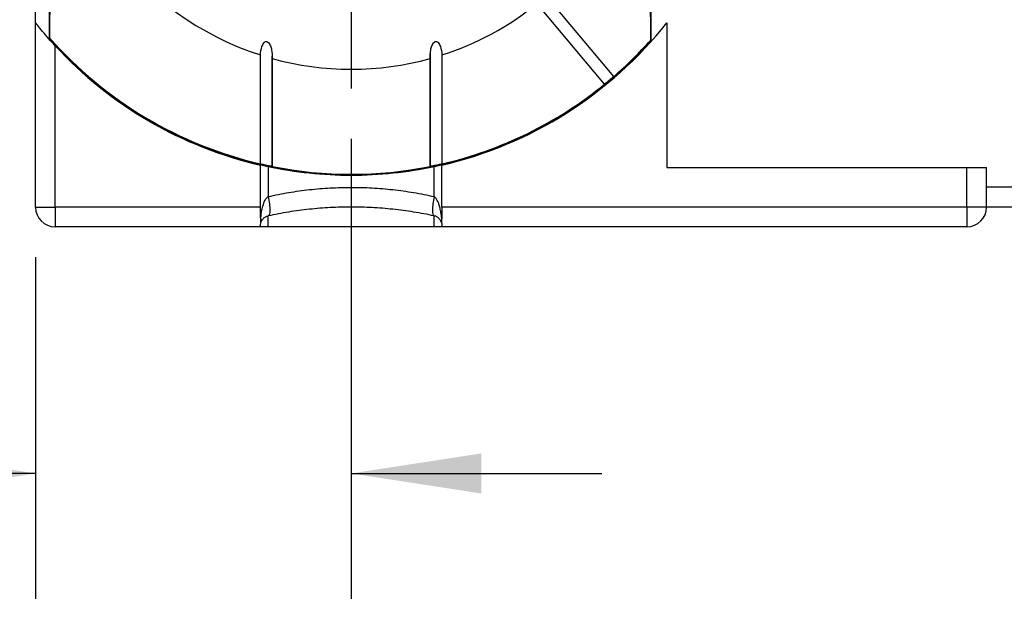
# Model space of a CAD drawing. Header units: millimetres. Extents: x 6 to 273, y 6 to 210.
# Tile 4 of 44: x 124 to 149, y 69 to 84. Entities that reach past the tile are written whole.
import ezdxf

# ---------------------------------------------------------------- set-up
doc = ezdxf.new("R2010")
doc.units = ezdxf.units.MM
doc.linetypes.add('SLD-Center', pattern=[19.05, 15.24, -1.27, 1.27, -1.27])
doc.linetypes.add('SLD-Solid', pattern=[0])
doc.layers.add('CENTER', color=40, linetype='SLD-Center')
doc.layers.add('DIMENSIONS', color=140, linetype='SLD-Solid', lineweight=25)
doc.styles.add('SLDTEXTSTYLE0', font='VERDANA.TTF')
doc.dimstyles.new('SLDDIMSTYLE3', dxfattribs={"dimtxt": 2.158008, "dimasz": 3.302, "dimexe": 0, "dimexo": 0.0625, "dimgap": 0.539502, "dimtad": 0, "dimtih": 1, "dimtoh": 1, "dimrnd": 1e-09, "dimzin": 4, "dimdsep": 46, "dimtxsty": 'SLDTEXTSTYLE0', "dimsah": 1, "dimcen": 0.09, "dimadec": 0, "dimazin": 1, "dimtfac": 1, "dimtmove": 0, "dimatfit": 0, "dimfxl": 0, "dimfrac": 2, "dimtolj": 1, "dimtzin": 12, "dimarcsym": 0})

# ---------------------------------------------------------------- blocks, each defined once
blk = doc.blocks.new('_D_8')
at = {"layer": 'DIMENSIONS'}
for p, q in [((132.498, 80.817), (132.498, 69.159)), ((124.498, 77.816), (124.498, 69.159)), ((109.831, 72.334), (109.107, 72.334)), ((109.107, 72.334), (109.107, 68.904)), ((116.244, 72.334), (116.969, 72.334)), ((116.969, 72.334), (116.969, 68.904)), ((124.498, 72.334), (119.168, 72.334)), ((132.498, 72.334), (138.848, 72.334)), ((109.107, 68.904), (109.831, 68.904)), ((116.969, 68.904), (116.244, 68.904))]:
    blk.add_line(p, q, dxfattribs=at)
for points in [[(124.498, 72.334), (121.196, 72.842), (121.196, 71.826)], [(132.498, 72.334), (135.8, 71.826), (135.8, 72.842)]]:
    blk.add_solid(points, dxfattribs=at)
at = {"layer": 'DIMENSIONS', "char_height": 2.1167, "attachment_point": 1, "style": 'SLDTEXTSTYLE0'}
for s, insert in [('8.0', (110.729, 75.506)), ('0.31', (109.831, 71.593))]:
    blk.add_mtext(s, dxfattribs=dict(at, insert=insert))
blk = doc.blocks.new('SW_CENTERMARKSYMBOL_8')
at = {"layer": 'CENTER', "color": 0}
for p, q in [((0, 5.08), (0, 7.9985)), ((0, 0), (0, 2.54)), ((-5.08, 0), (-7.9985, 0)), ((0, 0), (-2.54, 0)), ((0, 0), (0, -2.54)), ((0, 0), (2.54, 0)), ((5.08, 0), (7.9985, 0)), ((0, -5.08), (0, -7.9985))]:
    blk.add_line(p, q, dxfattribs=at)

msp = doc.modelspace()

# ---------------------------------------------------------------- linework, layer by layer
for p, q in [((140.098, 83.321), (140.098, 96.851)), ((124.848, 96.795), (124.848, 83.377)), ((124.498, 83.758), (124.498, 96.414)), ((137.437, 84.433), (139.149, 82.392)), ((138.92, 82.199), (137.207, 84.24)), ((124.498, 79.086), (124.498, 83.758)), ((140.498, 83.758), (140.498, 80.086)), ((124.857, 83.374), (124.848, 83.377)), ((124.998, 79.086), (124.998, 83.173)), ((140.098, 83.321), (140.089, 83.317)), ((130.199, 80.179), (130.199, 82.94)), ((130.497, 82.851), (130.497, 80.114)), ((130.498, 80.099), (130.498, 82.91)), ((134.498, 82.978), (134.498, 80.102)), ((134.499, 80.114), (134.499, 82.851)), ((134.797, 82.94), (134.797, 80.179)), ((130.198, 79.086), (130.198, 80.149)), ((130.395, 80.105), (130.395, 79.351)), ((134.6, 79.351), (134.6, 80.105)), ((134.798, 79.086), (134.798, 80.149)), ((140.498, 80.086), (148.098, 80.086)), ((148.098, 79.086), (148.098, 80.086)), ((148.098, 80.086), (148.598, 80.086)), ((148.598, 79.586), (148.598, 80.086)), ((148.598, 79.086), (148.598, 79.586)), ((149.498, 79.586), (148.598, 79.586)), ((124.498, 79.086), (124.998, 79.086)), ((130.198, 79.086), (124.998, 79.086)), ((124.998, 79.086), (124.998, 78.586)), ((130.198, 78.91), (130.198, 79.086)), ((130.395, 78.586), (130.395, 78.862)), ((134.6, 78.586), (134.6, 78.862)), ((148.098, 79.086), (134.798, 79.086)), ((134.798, 79.086), (134.798, 78.91)), ((148.598, 79.086), (148.098, 79.086)), ((148.098, 79.086), (148.098, 78.586)), ((149.498, 79.086), (148.598, 79.086)), ((130.198, 78.586), (130.198, 78.618)), ((134.798, 78.586), (134.798, 78.618)), ((130.198, 78.586), (124.998, 78.586)), ((130.395, 78.586), (130.198, 78.586)), ((134.6, 78.586), (130.395, 78.586)), ((134.798, 78.586), (134.6, 78.586)), ((148.098, 78.586), (134.798, 78.586))]:
    msp.add_line(p, q)
at = {"flags": 128}
for points in [[(140.089, 83.317), (140.08, 84.493), (140.074, 85.701), (140.069, 86.936), (140.065, 88.188), (140.064, 89.452), (140.064, 90.72), (140.065, 91.984), (140.069, 93.236), (140.074, 94.471), (140.08, 95.679), (140.089, 96.855)], [(124.857, 96.798), (124.865, 95.632), (124.872, 94.433), (124.877, 93.209), (124.88, 91.967), (124.882, 90.714), (124.882, 89.458), (124.88, 88.205), (124.877, 86.963), (124.872, 85.739), (124.865, 84.54), (124.857, 83.374)]]:
    msp.add_lwpolyline(points, dxfattribs=at)
for centre, radius, start, end in [((132.498, 90.086), 7.507, 107.8335, 252.1665), ((132.498, 90.086), 7.507, 287.8335, 308.855), ((132.498, 90.086), 10.2, 283.0317, 321.6573), ((132.498, 90.086), 10.175, 221.2497, 318.325), ((132.498, 90.086), 10.17, 221.2986, 256.9361), ((132.498, 90.086), 10.2, 222.6679, 256.9683), ((132.498, 90.086), 10.17, 310.8451, 318.2764), ((132.498, 90.086), 7.507, 254.5401, 285.4599), ((132.498, 90.086), 10.17, 283.0639, 309.1549), ((132.498, 90.086), 10.17, 258.6534, 281.3466), ((124.998, 79.086), 0.5, 180, 270), ((148.098, 79.086), 0.5, 270, 0)]:
    msp.add_arc(centre, radius, start, end)
for points, knots in [([(124.998, 83.173), (124.941, 83.235), (124.886, 83.296), (124.779, 83.418), (124.726, 83.479), (124.632, 83.592), (124.588, 83.646), (124.521, 83.729), (124.498, 83.758), (124.498, 83.758)], [0, 0, 0, 0, 0.25, 0.25, 0.5, 0.5, 0.75, 0.75, 1, 1, 1, 1]), ([(130.199, 82.94), (130.202, 83.014), (130.213, 83.087), (130.25, 83.191), (130.266, 83.225), (130.303, 83.266), (130.319, 83.278), (130.355, 83.285), (130.374, 83.278), (130.419, 83.244), (130.436, 83.21), (130.464, 83.142), (130.474, 83.106), (130.495, 82.998), (130.5, 82.925), (130.497, 82.851)], [0, 0, 0, 0, 0.25, 0.25, 0.375, 0.375, 0.4375, 0.4375, 0.5, 0.5, 0.625, 0.625, 0.75, 0.75, 1, 1, 1, 1]), ([(134.499, 82.851), (134.495, 82.925), (134.5, 82.997), (134.521, 83.104), (134.531, 83.14), (134.559, 83.209), (134.576, 83.243), (134.62, 83.277), (134.639, 83.284), (134.676, 83.278), (134.692, 83.267), (134.73, 83.226), (134.745, 83.191), (134.782, 83.087), (134.793, 83.014), (134.797, 82.94)], [0, 0, 0, 0, 0.25, 0.25, 0.375, 0.375, 0.5, 0.5, 0.5625, 0.5625, 0.625, 0.625, 0.75, 0.75, 1, 1, 1, 1]), ([(139.149, 82.392), (139.15, 82.392), (139.14, 82.383), (139.101, 82.349), (139.07, 82.322), (139.004, 82.266), (138.971, 82.24), (138.93, 82.207), (138.92, 82.199), (138.92, 82.199)], [0, 0, 0, 0, 0.25, 0.25, 0.5, 0.5, 0.75, 0.75, 1, 1, 1, 1]), ([(130.395, 80.105), (130.34, 80.117), (130.29, 80.128), (130.218, 80.144), (130.198, 80.149), (130.198, 80.149)], [0, 0, 0, 0, 0.5, 0.5, 1, 1, 1, 1]), ([(130.497, 80.114), (130.501, 80.113), (130.493, 80.114), (130.443, 80.124), (130.401, 80.132), (130.314, 80.151), (130.275, 80.16), (130.22, 80.173), (130.203, 80.177), (130.199, 80.179)], [0, 0, 0, 0, 0.25, 0.25, 0.5, 0.5, 0.75, 0.75, 1, 1, 1, 1]), ([(134.797, 80.179), (134.792, 80.177), (134.775, 80.173), (134.721, 80.16), (134.682, 80.151), (134.596, 80.133), (134.553, 80.124), (134.504, 80.114), (134.495, 80.113), (134.499, 80.114)], [0, 0, 0, 0, 0.25, 0.25, 0.5, 0.5, 0.75, 0.75, 1, 1, 1, 1]), ([(134.798, 80.149), (134.798, 80.149), (134.778, 80.144), (134.706, 80.128), (134.656, 80.117), (134.6, 80.105)], [0, 0, 0, 0, 0.5, 0.5, 1, 1, 1, 1]), ([(130.205, 78.797), (130.215, 78.912), (130.246, 79.094), (130.318, 79.275), (130.369, 79.334), (130.395, 79.351)], [-1.329503, -1.329503, -1.329503, -1.329503, -0.855564, -0.533701, -0.211837, -0.211837, -0.211837, -0.211837]), ([(130.395, 79.351), (130.482, 79.37), (130.654, 79.407), (130.915, 79.455), (131.177, 79.495), (131.44, 79.528), (131.704, 79.554), (131.968, 79.572), (132.233, 79.583), (132.586, 79.588), (133.028, 79.577), (133.557, 79.532), (134.084, 79.46), (134.428, 79.388), (134.6, 79.351)], [0, 0, 0, 0, 0.0633206, 0.1263144, 0.1890281, 0.2515082, 0.3138017, 0.3759553, 0.4380159, 0.5000305, 0.6240976, 0.748535, 0.8737127, 1, 1, 1, 1]), ([(134.791, 78.797), (134.786, 78.846), (134.777, 78.935), (134.753, 79.054), (134.726, 79.149), (134.697, 79.223), (134.667, 79.279), (134.637, 79.322), (134.612, 79.342), (134.6, 79.351)], [0, 0, 0, 0, 0.245311, 0.449814, 0.613771, 0.738897, 0.844073, 0.930426, 1, 1, 1, 1]), ([(130.205, 78.678), (130.21, 78.694), (130.219, 78.724), (130.243, 78.764), (130.27, 78.795), (130.298, 78.82), (130.328, 78.838), (130.359, 78.853), (130.384, 78.86), (130.395, 78.862)], [0, 0, 0, 0, 0.245311, 0.449814, 0.613771, 0.738897, 0.844073, 0.930426, 1, 1, 1, 1]), ([(134.6, 78.862), (134.514, 78.88), (134.342, 78.916), (134.081, 78.961), (133.819, 78.999), (133.556, 79.031), (133.292, 79.055), (133.027, 79.072), (132.763, 79.083), (132.41, 79.087), (131.967, 79.076), (131.439, 79.034), (130.912, 78.965), (130.568, 78.897), (130.395, 78.862)], [0, 0, 0, 0, 0.063321, 0.126314, 0.189028, 0.251508, 0.313802, 0.375955, 0.438016, 0.500031, 0.624098, 0.748535, 0.873713, 1, 1, 1, 1]), ([(134.791, 78.678), (134.784, 78.703), (134.764, 78.752), (134.72, 78.803), (134.665, 78.842), (134.627, 78.857), (134.6, 78.862)], [0.211805, 0.211805, 0.211805, 0.211805, 0.524811, 0.846675, 1.007607, 1.329504, 1.329504, 1.329504, 1.329504]), ([(130.205, 78.678), (130.207, 78.687), (130.209, 78.697), (130.21, 78.708), (130.211, 78.719), (130.211, 78.73), (130.211, 78.742), (130.21, 78.76), (130.208, 78.778), (130.205, 78.797)], [0, 0, 0, 0, 0.0000495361, 0.0000495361, 0.0000495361, 0.0000990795, 0.0000990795, 0.0000990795, 0.0001703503, 0.0001703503, 0.0001703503, 0.0001703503]), ([(134.791, 78.797), (134.788, 78.78), (134.786, 78.763), (134.785, 78.747), (134.784, 78.735), (134.784, 78.722), (134.785, 78.711), (134.786, 78.699), (134.788, 78.688), (134.791, 78.678)], [0, 0, 0, 0, 0.0000643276, 0.0000643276, 0.0000643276, 0.0001166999, 0.0001166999, 0.0001166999, 0.0001700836, 0.0001700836, 0.0001700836, 0.0001700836])]:
    msp.add_open_spline(points, degree=3, knots=knots)
for points in [[(132.498, 79.886), (131.781, 79.886), (131.081, 79.961), (130.395, 80.105)], [(134.6, 80.105), (133.915, 79.961), (133.214, 79.886), (132.498, 79.886)], [(130.395, 79.351), (130.421, 79.227), (130.45, 78.979), (130.421, 78.868), (130.395, 78.862)], [(134.6, 79.351), (134.575, 79.227), (134.545, 78.979), (134.575, 78.868), (134.6, 78.862)], [(130.205, 78.797), (130.199, 78.832), (130.198, 78.87), (130.198, 78.91)], [(134.798, 78.91), (134.798, 78.87), (134.797, 78.832), (134.791, 78.797)], [(130.198, 78.618), (130.198, 78.633), (130.199, 78.653), (130.205, 78.678)], [(134.791, 78.678), (134.797, 78.653), (134.798, 78.633), (134.798, 78.618)]]:
    msp.add_open_spline(points, degree=3)

# ---------------------------------------------------------------- block references
at = {"layer": 'CENTER'}
msp.add_blockref('SW_CENTERMARKSYMBOL_8', (132.498, 90.086), dxfattribs=at)

# ---------------------------------------------------------------- dimensions: what is measured, and where the dimension line sits
at = {"layer": 'DIMENSIONS'}
dim = msp.add_linear_dim(base=(124.498, 72.334), p1=(132.498, 82.087), p2=(124.498, 79.086), dimstyle='SLDDIMSTYLE3', dxfattribs=at)
dim.commit()
dim.dimension.update_dxf_attribs({"geometry": '_D_8', "text_midpoint": (113.038, 72.334), "dimtype": 160})

doc.saveas('drawing.dxf')
